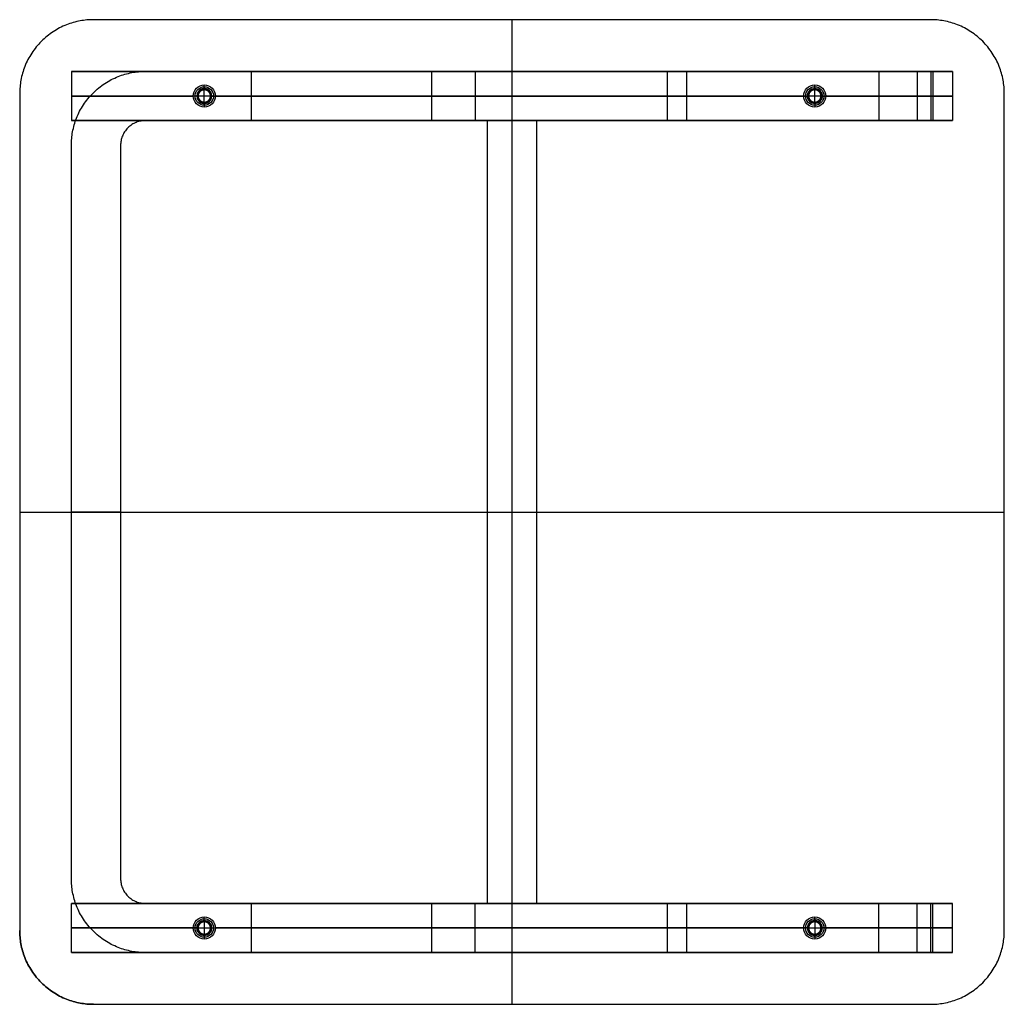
# Model space of a CAD drawing. Header units: millimetres. Extents: x 155 to 573, y -133 to -62.
# Tile 1 of 3: x 155 to 195, y -102 to -62. Entities that reach past the tile are written whole.
import ezdxf

# ---------------------------------------------------------------- set-up
doc = ezdxf.new("R2010")
doc.units = ezdxf.units.MM
doc.header["$MEASUREMENT"] = 0
doc.layers.add('Výchozí', color=7, linetype='Continuous', true_color=0x000000)

msp = doc.modelspace()

# ---------------------------------------------------------------- linework, layer by layer
at = {"layer": 'Výchozí'}
for p, q in [((174.615, -102.1, 10.36), (174.615, -62.1, 10.36)), ((174.615, -102.1, 11.16), (174.615, -62.1, 11.16)), ((164.026, -66.2, -47.84), (164.026, -64.2, -47.84)), ((164.026, -66.2, -48.64), (164.026, -64.2, -48.64)), ((174.615, -64.2, -48.64), (174.615, -64.2, -47.84)), ((174.615, -64.2, 9.56), (174.615, -64.2, 10.36)), ((191.715, -64.2, -19.14), (192.515, -64.2, -19.14)), ((162.115, -64.9, 9.76), (162.115, -64.75, 9.56)), ((186.915, -64.9, 9.76), (186.915, -64.75, 9.56)), ((161.815, -65.2, 9.76), (161.665, -65.2, 9.56)), ((162.365, -65.2, -48.04), (161.865, -65.2, -48.04)), ((162.115, -65.45, -48.04), (162.115, -64.95, -48.04)), ((162.415, -65.2, 9.76), (162.565, -65.2, 9.56)), ((186.615, -65.2, 9.76), (186.465, -65.2, 9.56)), ((187.165, -65.2, -48.04), (186.665, -65.2, -48.04)), ((186.915, -65.45, -48.04), (186.915, -64.95, -48.04)), ((187.215, -65.2, 9.76), (187.365, -65.2, 9.56)), ((162.115, -65.5, 9.76), (162.115, -65.65, 9.56)), ((186.915, -65.5, 9.76), (186.915, -65.65, 9.56)), ((174.615, -98, 10.36), (174.615, -66.2, 10.36)), ((174.615, -98, 9.56), (174.615, -66.2, 9.56)), ((174.615, -66.2, -48.64), (174.615, -66.2, -47.84)), ((191.715, -66.2, -19.14), (192.515, -66.2, -19.14)), ((154.615, -82.1, 10.36), (194.615, -82.1, 10.36)), ((154.615, -82.1, 11.16), (194.615, -82.1, 11.16)), ((158.715, -82.1, -47.84), (156.715, -82.1, -47.84)), ((158.715, -82.1, -48.64), (156.715, -82.1, -48.64)), ((173.615, -82.1, 10.36), (175.615, -82.1, 10.36)), ((173.615, -82.1, 9.56), (175.615, -82.1, 9.56)), ((164.026, -100, -47.84), (164.026, -98, -47.84)), ((164.026, -100, -48.64), (164.026, -98, -48.64)), ((174.615, -98, -48.64), (174.615, -98, -47.84)), ((192.515, -98, -19.14), (191.715, -98, -19.14)), ((162.115, -98.7, 9.76), (162.115, -98.55, 9.56)), ((162.115, -98.75, -48.04), (162.115, -99.25, -48.04)), ((186.915, -98.7, 9.76), (186.915, -98.55, 9.56)), ((186.915, -98.75, -48.04), (186.915, -99.25, -48.04)), ((161.815, -99, 9.76), (161.665, -99, 9.56)), ((161.865, -99, -48.04), (162.365, -99, -48.04)), ((162.415, -99, 9.76), (162.565, -99, 9.56)), ((186.615, -99, 9.76), (186.465, -99, 9.56)), ((186.665, -99, -48.04), (187.165, -99, -48.04)), ((187.215, -99, 9.76), (187.365, -99, 9.56)), ((162.115, -99.3, 9.76), (162.115, -99.45, 9.56)), ((186.915, -99.3, 9.76), (186.915, -99.45, 9.56)), ((174.615, -100, -48.64), (174.615, -100, -47.84)), ((174.615, -100, 9.56), (174.615, -100, 10.36)), ((192.515, -100, -19.14), (191.715, -100, -19.14))]:
    msp.add_line(p, q, dxfattribs=at)
for centre, radius in [((162.115, -65.2, 9.56), 0.45), ((186.915, -65.2, 9.56), 0.45), ((162.115, -65.2, 9.66), 0.375), ((186.915, -65.2, 9.66), 0.375), ((162.115, -99, 9.56), 0.45), ((162.115, -99, 9.66), 0.375), ((186.915, -99, 9.56), 0.45), ((186.915, -99, 9.66), 0.375)]:
    msp.add_circle(centre, radius, dxfattribs=at)
for centre, start, end in [((162.115, -65.2, 9.76), 0, 180), ((162.115, -65.2, 9.76), 180, 0), ((186.915, -65.2, 9.76), 0, 180), ((186.915, -65.2, 9.76), 180, 0), ((162.115, -99, 9.76), 0, 180), ((186.915, -99, 9.76), 0, 180), ((162.115, -99, 9.76), 180, 0), ((186.915, -99, 9.76), 180, 0)]:
    msp.add_arc(centre, 0.3, start, end, dxfattribs=at)
for points, weights in [([(157.615, -62.1, 10.36), (154.615, -62.1, 10.36), (154.615, -65.1, 10.36)], [1, 0.707106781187, 1]), ([(157.615, -62.1, 11.16), (154.615, -62.1, 11.16), (154.615, -65.1, 11.16)], [1, 0.707106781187, 1]), ([(157.615, -62.1, 10.76), (154.615, -62.1, 10.76), (154.615, -65.1, 10.76)], [1, 0.707106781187, 1]), ([(194.615, -65.1, 10.36), (194.615, -62.1, 10.36), (191.615, -62.1, 10.36)], [1, 0.707106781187, 1]), ([(194.615, -65.1, 11.16), (194.615, -62.1, 11.16), (191.615, -62.1, 11.16)], [1, 0.707106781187, 1]), ([(194.615, -65.1, 10.76), (194.615, -62.1, 10.76), (191.615, -62.1, 10.76)], [1, 0.707106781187, 1]), ([(156.715, -67.2, -47.84), (156.715, -64.2, -47.84), (159.715, -64.2, -47.84)], [1, 0.707106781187, 1]), ([(156.715, -67.2, -48.64), (156.715, -64.2, -48.64), (159.715, -64.2, -48.64)], [1, 0.707106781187, 1]), ([(156.715, -67.2, -48.24), (156.715, -64.2, -48.24), (159.715, -64.2, -48.24)], [1, 0.707106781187, 1]), ([(189.515, -64.2, -48.64), (192.515, -64.2, -48.64), (192.515, -64.2, -45.64)], [1, 0.707106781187, 1]), ([(192.515, -64.2, 7.36), (192.515, -64.2, 10.36), (189.515, -64.2, 10.36)], [1, 0.707106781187, 1]), ([(189.515, -64.2, 9.56), (191.715, -64.2, 9.56), (191.715, -64.2, 7.36)], [1, 0.707106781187, 1]), ([(191.715, -64.2, -45.64), (191.715, -64.2, -47.84), (189.515, -64.2, -47.84)], [1, 0.707106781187, 1]), ([(189.515, -65.2, -48.64), (192.515, -65.2, -48.64), (192.515, -65.2, -45.64)], [1, 0.707106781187, 1]), ([(192.515, -65.2, 7.36), (192.515, -65.2, 10.36), (189.515, -65.2, 10.36)], [1, 0.707106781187, 1]), ([(189.515, -65.2, 9.56), (191.715, -65.2, 9.56), (191.715, -65.2, 7.36)], [1, 0.707106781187, 1]), ([(191.715, -65.2, -45.64), (191.715, -65.2, -47.84), (189.515, -65.2, -47.84)], [1, 0.707106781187, 1]), ([(159.715, -66.2, -47.84), (158.715, -66.2, -47.84), (158.715, -67.2, -47.84)], [1, 0.707106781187, 1]), ([(159.715, -66.2, -48.64), (158.715, -66.2, -48.64), (158.715, -67.2, -48.64)], [1, 0.707106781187, 1]), ([(159.715, -66.2, -48.24), (158.715, -66.2, -48.24), (158.715, -67.2, -48.24)], [1, 0.707106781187, 1]), ([(189.515, -66.2, -48.64), (192.515, -66.2, -48.64), (192.515, -66.2, -45.64)], [1, 0.707106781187, 1]), ([(192.515, -66.2, 7.36), (192.515, -66.2, 10.36), (189.515, -66.2, 10.36)], [1, 0.707106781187, 1]), ([(189.515, -66.2, 9.56), (191.715, -66.2, 9.56), (191.715, -66.2, 7.36)], [1, 0.707106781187, 1]), ([(191.715, -66.2, -45.64), (191.715, -66.2, -47.84), (189.515, -66.2, -47.84)], [1, 0.707106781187, 1]), ([(159.715, -100, -47.84), (156.715, -100, -47.84), (156.715, -97, -47.84)], [1, 0.707106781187, 1]), ([(159.715, -100, -48.64), (156.715, -100, -48.64), (156.715, -97, -48.64)], [1, 0.707106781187, 1]), ([(159.715, -100, -48.24), (156.715, -100, -48.24), (156.715, -97, -48.24)], [1, 0.707106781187, 1]), ([(158.715, -97, -47.84), (158.715, -98, -47.84), (159.715, -98, -47.84)], [1, 0.707106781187, 1]), ([(158.715, -97, -48.64), (158.715, -98, -48.64), (159.715, -98, -48.64)], [1, 0.707106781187, 1]), ([(158.715, -97, -48.24), (158.715, -98, -48.24), (159.715, -98, -48.24)], [1, 0.707106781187, 1]), ([(189.515, -98, -47.84), (191.715, -98, -47.84), (191.715, -98, -45.64)], [1, 0.707106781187, 1]), ([(191.715, -98, 7.36), (191.715, -98, 9.56), (189.515, -98, 9.56)], [1, 0.707106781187, 1]), ([(189.515, -98, 10.36), (192.515, -98, 10.36), (192.515, -98, 7.36)], [1, 0.707106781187, 1]), ([(192.515, -98, -45.64), (192.515, -98, -48.64), (189.515, -98, -48.64)], [1, 0.707106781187, 1]), ([(154.615, -99.1, 10.36), (154.615, -102.1, 10.36), (157.615, -102.1, 10.36)], [1, 0.707106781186, 1]), ([(154.615, -99.1, 11.16), (154.615, -102.1, 11.16), (157.615, -102.1, 11.16)], [1, 0.707106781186, 1]), ([(157.615, -102.1, 10.76), (154.615, -102.1, 10.76), (154.615, -99.1, 10.76)], [1, 0.707106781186, 1]), ([(189.515, -99, -47.84), (191.715, -99, -47.84), (191.715, -99, -45.64)], [1, 0.707106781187, 1]), ([(191.715, -99, 7.36), (191.715, -99, 9.56), (189.515, -99, 9.56)], [1, 0.707106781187, 1]), ([(189.515, -99, 10.36), (192.515, -99, 10.36), (192.515, -99, 7.36)], [1, 0.707106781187, 1]), ([(192.515, -99, -45.64), (192.515, -99, -48.64), (189.515, -99, -48.64)], [1, 0.707106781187, 1]), ([(191.615, -102.1, 10.36), (194.615, -102.1, 10.36), (194.615, -99.1, 10.36)], [1, 0.707106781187, 1]), ([(191.615, -102.1, 11.16), (194.615, -102.1, 11.16), (194.615, -99.1, 11.16)], [1, 0.707106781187, 1]), ([(191.615, -102.1, 10.76), (194.615, -102.1, 10.76), (194.615, -99.1, 10.76)], [1, 0.707106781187, 1]), ([(189.515, -100, -47.84), (191.715, -100, -47.84), (191.715, -100, -45.64)], [1, 0.707106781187, 1]), ([(191.715, -100, 7.36), (191.715, -100, 9.56), (189.515, -100, 9.56)], [1, 0.707106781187, 1]), ([(189.515, -100, 10.36), (192.515, -100, 10.36), (192.515, -100, 7.36)], [1, 0.707106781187, 1]), ([(192.515, -100, -45.64), (192.515, -100, -48.64), (189.515, -100, -48.64)], [1, 0.707106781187, 1])]:
    msp.add_rational_spline(points, weights, degree=2, dxfattribs=at)
for points in [[(191.615, -62.1, 10.36), (174.615, -62.1, 10.36), (157.615, -62.1, 10.36)], [(191.615, -62.1, 11.16), (174.615, -62.1, 11.16), (157.615, -62.1, 11.16)], [(157.615, -62.1, 11.16), (157.615, -62.1, 10.76), (157.615, -62.1, 10.36)], [(191.615, -62.1, 10.76), (174.615, -62.1, 10.76), (157.615, -62.1, 10.76)], [(174.615, -62.1, 10.36), (174.615, -62.1, 10.76), (174.615, -62.1, 11.16)], [(191.615, -62.1, 11.16), (191.615, -62.1, 10.76), (191.615, -62.1, 10.36)], [(155.493, -62.979, 11.16), (155.493, -62.979, 10.76), (155.493, -62.979, 10.36)], [(193.736, -62.979, 11.16), (193.736, -62.979, 10.76), (193.736, -62.979, 10.36)], [(189.515, -64.2, 10.36), (173.115, -64.2, 10.36), (156.715, -64.2, 10.36)], [(156.715, -64.2, 10.36), (156.715, -65.2, 10.36), (156.715, -66.2, 10.36)], [(156.715, -64.2, 10.36), (156.715, -64.2, 9.96), (156.715, -64.2, 9.56)], [(156.715, -64.2, 9.56), (156.715, -65.2, 9.56), (156.715, -66.2, 9.56)], [(156.715, -64.2, 9.56), (173.115, -64.2, 9.56), (189.515, -64.2, 9.56)], [(156.715, -64.2, 9.96), (156.715, -65.2, 9.96), (156.715, -66.2, 9.96)], [(159.715, -64.2, -47.84), (159.715, -64.2, -48.24), (159.715, -64.2, -48.64)], [(159.715, -64.2, -47.84), (165.526, -64.2, -47.84), (171.338, -64.2, -47.84)], [(159.715, -64.2, -48.64), (165.526, -64.2, -48.64), (171.338, -64.2, -48.64)], [(159.715, -64.2, -48.24), (165.526, -64.2, -48.24), (171.338, -64.2, -48.24)], [(165.526, -64.2, -47.84), (165.526, -64.2, -48.24), (165.526, -64.2, -48.64)], [(171.338, -64.2, -47.84), (171.338, -64.2, -48.24), (171.338, -64.2, -48.64)], [(171.338, -64.2, -47.84), (171.338, -65.2, -47.84), (171.338, -66.2, -47.84)], [(171.338, -64.2, -48.64), (171.338, -65.2, -48.64), (171.338, -66.2, -48.64)], [(189.515, -64.2, -47.84), (180.426, -64.2, -47.84), (171.338, -64.2, -47.84)], [(171.338, -64.2, -48.64), (180.426, -64.2, -48.64), (189.515, -64.2, -48.64)], [(173.115, -64.2, -48.64), (173.115, -65.2, -48.64), (173.115, -66.2, -48.64)], [(173.115, -64.2, 10.36), (173.115, -65.2, 10.36), (173.115, -66.2, 10.36)], [(173.115, -64.2, 9.56), (173.115, -65.2, 9.56), (173.115, -66.2, 9.56)], [(173.115, -64.2, -47.84), (173.115, -65.2, -47.84), (173.115, -66.2, -47.84)], [(180.915, -64.2, -47.84), (180.915, -65.2, -47.84), (180.915, -66.2, -47.84)], [(180.915, -64.2, 9.56), (180.915, -65.2, 9.56), (180.915, -66.2, 9.56)], [(180.915, -64.2, -47.84), (180.915, -64.2, -19.14), (180.915, -64.2, 9.56)], [(181.715, -64.2, -47.84), (181.315, -64.2, -47.84), (180.915, -64.2, -47.84)], [(181.715, -64.2, 9.56), (181.315, -64.2, 9.56), (180.915, -64.2, 9.56)], [(181.715, -66.2, -47.84), (181.715, -65.2, -47.84), (181.715, -64.2, -47.84)], [(181.715, -64.2, -47.84), (181.715, -64.2, -19.14), (181.715, -64.2, 9.56)], [(181.715, -66.2, 9.56), (181.715, -65.2, 9.56), (181.715, -64.2, 9.56)], [(189.515, -64.2, -48.64), (189.515, -65.2, -48.64), (189.515, -66.2, -48.64)], [(189.515, -64.2, 10.36), (189.515, -65.2, 10.36), (189.515, -66.2, 10.36)], [(189.515, -64.2, 9.56), (189.515, -65.2, 9.56), (189.515, -66.2, 9.56)], [(189.515, -64.2, -47.84), (189.515, -65.2, -47.84), (189.515, -66.2, -47.84)], [(191.07, -64.2, 8.916), (191.07, -65.2, 8.916), (191.07, -66.2, 8.916)], [(191.07, -64.2, -47.195), (191.07, -65.2, -47.195), (191.07, -66.2, -47.195)], [(191.636, -64.2, -47.761), (191.636, -65.2, -47.761), (191.636, -66.2, -47.761)], [(191.636, -64.2, 9.482), (191.636, -65.2, 9.482), (191.636, -66.2, 9.482)], [(191.715, -64.2, 7.36), (191.715, -65.2, 7.36), (191.715, -66.2, 7.36)], [(191.715, -64.2, 7.36), (191.715, -64.2, -19.14), (191.715, -64.2, -45.64)], [(191.715, -64.2, -45.64), (191.715, -65.2, -45.64), (191.715, -66.2, -45.64)], [(191.715, -64.2, -19.14), (191.715, -65.2, -19.14), (191.715, -66.2, -19.14)], [(192.515, -64.2, -45.64), (192.515, -65.2, -45.64), (192.515, -66.2, -45.64)], [(192.515, -64.2, -45.64), (192.515, -64.2, -19.14), (192.515, -64.2, 7.36)], [(192.515, -64.2, 7.36), (192.515, -65.2, 7.36), (192.515, -66.2, 7.36)], [(192.515, -64.2, -19.14), (192.515, -65.2, -19.14), (192.515, -66.2, -19.14)], [(154.615, -65.1, 10.36), (154.615, -82.1, 10.36), (154.615, -99.1, 10.36)], [(154.615, -65.1, 11.16), (154.615, -82.1, 11.16), (154.615, -99.1, 11.16)], [(154.615, -65.1, 11.16), (154.615, -65.1, 10.76), (154.615, -65.1, 10.36)], [(154.615, -65.1, 10.76), (154.615, -82.1, 10.76), (154.615, -99.1, 10.76)], [(161.815, -65.2, 10.36), (159.265, -65.2, 10.36), (156.715, -65.2, 10.36)], [(156.715, -65.2, 10.36), (156.715, -65.2, 9.96), (156.715, -65.2, 9.56)], [(156.715, -65.2, 9.56), (159.19, -65.2, 9.56), (161.665, -65.2, 9.56)], [(157.593, -65.079, -47.84), (157.593, -65.079, -48.24), (157.593, -65.079, -48.64)], [(161.815, -65.2, 9.76), (161.815, -65.2, 10.06), (161.815, -65.2, 10.36)], [(161.865, -65.2, -48.04), (161.865, -65.2, -48.34), (161.865, -65.2, -48.64)], [(162.115, -64.9, 9.76), (162.115, -64.9, 10.06), (162.115, -64.9, 10.36)], [(162.115, -64.95, -48.04), (162.115, -64.95, -48.34), (162.115, -64.95, -48.64)], [(162.365, -65.2, -48.04), (162.365, -65.2, -48.34), (162.365, -65.2, -48.64)], [(186.615, -65.2, 10.36), (174.515, -65.2, 10.36), (162.415, -65.2, 10.36)], [(162.415, -65.2, 9.76), (162.415, -65.2, 10.06), (162.415, -65.2, 10.36)], [(162.565, -65.2, 9.56), (174.515, -65.2, 9.56), (186.465, -65.2, 9.56)], [(171.338, -65.2, -48.64), (179.001, -65.2, -48.64), (186.665, -65.2, -48.64)], [(189.515, -65.2, -47.84), (180.426, -65.2, -47.84), (171.338, -65.2, -47.84)], [(186.615, -65.2, 9.76), (186.615, -65.2, 10.06), (186.615, -65.2, 10.36)], [(186.665, -65.2, -48.04), (186.665, -65.2, -48.34), (186.665, -65.2, -48.64)], [(186.915, -64.9, 9.76), (186.915, -64.9, 10.06), (186.915, -64.9, 10.36)], [(186.915, -64.95, -48.04), (186.915, -64.95, -48.34), (186.915, -64.95, -48.64)], [(187.165, -65.2, -48.64), (188.34, -65.2, -48.64), (189.515, -65.2, -48.64)], [(187.165, -65.2, -48.04), (187.165, -65.2, -48.34), (187.165, -65.2, -48.64)], [(187.215, -65.2, 9.76), (187.215, -65.2, 10.06), (187.215, -65.2, 10.36)], [(189.515, -65.2, 10.36), (188.365, -65.2, 10.36), (187.215, -65.2, 10.36)], [(187.365, -65.2, 9.56), (188.44, -65.2, 9.56), (189.515, -65.2, 9.56)], [(191.715, -65.2, 7.36), (191.715, -65.2, -19.14), (191.715, -65.2, -45.64)], [(192.515, -65.2, -45.64), (192.515, -65.2, -19.14), (192.515, -65.2, 7.36)], [(194.615, -99.1, 10.36), (194.615, -82.1, 10.36), (194.615, -65.1, 10.36)], [(194.615, -99.1, 11.16), (194.615, -82.1, 11.16), (194.615, -65.1, 11.16)], [(194.615, -65.1, 11.16), (194.615, -65.1, 10.76), (194.615, -65.1, 10.36)], [(194.615, -99.1, 10.76), (194.615, -82.1, 10.76), (194.615, -65.1, 10.76)], [(162.115, -65.45, -48.04), (162.115, -65.45, -48.34), (162.115, -65.45, -48.64)], [(162.115, -65.5, 9.76), (162.115, -65.5, 10.06), (162.115, -65.5, 10.36)], [(186.915, -65.45, -48.04), (186.915, -65.45, -48.34), (186.915, -65.45, -48.64)], [(186.915, -65.5, 9.76), (186.915, -65.5, 10.06), (186.915, -65.5, 10.36)], [(156.715, -66.2, 10.36), (156.715, -66.2, 9.96), (156.715, -66.2, 9.56)], [(156.715, -66.2, 9.56), (165.165, -66.2, 9.56), (173.615, -66.2, 9.56)], [(173.615, -66.2, 10.36), (165.165, -66.2, 10.36), (156.715, -66.2, 10.36)], [(171.338, -66.2, -47.84), (165.526, -66.2, -47.84), (159.715, -66.2, -47.84)], [(159.715, -66.2, -47.84), (159.715, -66.2, -48.24), (159.715, -66.2, -48.64)], [(171.338, -66.2, -48.64), (165.526, -66.2, -48.64), (159.715, -66.2, -48.64)], [(171.338, -66.2, -48.24), (165.526, -66.2, -48.24), (159.715, -66.2, -48.24)], [(165.526, -66.2, -47.84), (165.526, -66.2, -48.24), (165.526, -66.2, -48.64)], [(171.338, -66.2, -47.84), (171.338, -66.2, -48.24), (171.338, -66.2, -48.64)], [(189.515, -66.2, -47.84), (180.426, -66.2, -47.84), (171.338, -66.2, -47.84)], [(171.338, -66.2, -48.64), (180.426, -66.2, -48.64), (189.515, -66.2, -48.64)], [(173.615, -98, 10.36), (173.615, -82.1, 10.36), (173.615, -66.2, 10.36)], [(173.615, -98, 9.56), (173.615, -82.1, 9.56), (173.615, -66.2, 9.56)], [(173.615, -66.2, 10.36), (174.615, -66.2, 10.36), (175.615, -66.2, 10.36)], [(173.615, -66.2, 9.56), (174.615, -66.2, 9.56), (175.615, -66.2, 9.56)], [(173.615, -66.2, 10.36), (173.615, -66.2, 9.96), (173.615, -66.2, 9.56)], [(173.615, -98, 9.96), (173.615, -82.1, 9.96), (173.615, -66.2, 9.96)], [(189.515, -66.2, 10.36), (182.565, -66.2, 10.36), (175.615, -66.2, 10.36)], [(175.615, -66.2, 10.36), (175.615, -82.1, 10.36), (175.615, -98, 10.36)], [(175.615, -66.2, 9.56), (175.615, -82.1, 9.56), (175.615, -98, 9.56)], [(175.615, -66.2, 10.36), (175.615, -66.2, 9.96), (175.615, -66.2, 9.56)], [(175.615, -66.2, 9.56), (182.565, -66.2, 9.56), (189.515, -66.2, 9.56)], [(175.615, -66.2, 9.96), (175.615, -82.1, 9.96), (175.615, -98, 9.96)], [(180.915, -66.2, -47.84), (180.915, -66.2, -19.14), (180.915, -66.2, 9.56)], [(180.915, -66.2, -47.84), (181.315, -66.2, -47.84), (181.715, -66.2, -47.84)], [(180.915, -66.2, 9.56), (181.315, -66.2, 9.56), (181.715, -66.2, 9.56)], [(181.715, -66.2, -47.84), (181.715, -66.2, -19.14), (181.715, -66.2, 9.56)], [(191.715, -66.2, 7.36), (191.715, -66.2, -19.14), (191.715, -66.2, -45.64)], [(192.515, -66.2, -45.64), (192.515, -66.2, -19.14), (192.515, -66.2, 7.36)], [(159.007, -66.493, -47.84), (159.007, -66.493, -48.24), (159.007, -66.493, -48.64)], [(156.715, -97, -47.84), (156.715, -82.1, -47.84), (156.715, -67.2, -47.84)], [(156.715, -67.2, -47.84), (156.715, -67.2, -48.24), (156.715, -67.2, -48.64)], [(156.715, -97, -48.64), (156.715, -82.1, -48.64), (156.715, -67.2, -48.64)], [(156.715, -97, -48.24), (156.715, -82.1, -48.24), (156.715, -67.2, -48.24)], [(158.715, -67.2, -47.84), (158.715, -67.2, -48.24), (158.715, -67.2, -48.64)], [(158.715, -67.2, -47.84), (158.715, -82.1, -47.84), (158.715, -97, -47.84)], [(158.715, -67.2, -48.64), (158.715, -82.1, -48.64), (158.715, -97, -48.64)], [(158.715, -67.2, -48.24), (158.715, -82.1, -48.24), (158.715, -97, -48.24)], [(154.615, -82.1, 10.36), (154.615, -82.1, 10.76), (154.615, -82.1, 11.16)], [(156.715, -82.1, -47.84), (156.715, -82.1, -48.24), (156.715, -82.1, -48.64)], [(158.715, -82.1, -47.84), (158.715, -82.1, -48.24), (158.715, -82.1, -48.64)], [(173.615, -82.1, 10.36), (173.615, -82.1, 9.96), (173.615, -82.1, 9.56)], [(175.615, -82.1, 10.36), (175.615, -82.1, 9.96), (175.615, -82.1, 9.56)], [(194.615, -82.1, 10.36), (194.615, -82.1, 10.76), (194.615, -82.1, 11.16)], [(156.715, -97, -47.84), (156.715, -97, -48.24), (156.715, -97, -48.64)], [(158.715, -97, -47.84), (158.715, -97, -48.24), (158.715, -97, -48.64)], [(156.715, -100, 9.56), (156.715, -99, 9.56), (156.715, -98, 9.56)], [(156.715, -100, 10.36), (156.715, -99, 10.36), (156.715, -98, 10.36)], [(156.715, -98, 9.56), (156.715, -98, 9.96), (156.715, -98, 10.36)], [(156.715, -98, 10.36), (165.165, -98, 10.36), (173.615, -98, 10.36)], [(173.615, -98, 9.56), (165.165, -98, 9.56), (156.715, -98, 9.56)], [(156.715, -100, 9.96), (156.715, -99, 9.96), (156.715, -98, 9.96)], [(159.007, -97.707, -47.84), (159.007, -97.707, -48.24), (159.007, -97.707, -48.64)], [(159.715, -98, -47.84), (159.715, -98, -48.24), (159.715, -98, -48.64)], [(159.715, -98, -47.84), (165.526, -98, -47.84), (171.338, -98, -47.84)], [(159.715, -98, -48.64), (165.526, -98, -48.64), (171.338, -98, -48.64)], [(159.715, -98, -48.24), (165.526, -98, -48.24), (171.338, -98, -48.24)], [(165.526, -98, -47.84), (165.526, -98, -48.24), (165.526, -98, -48.64)], [(171.338, -98, -47.84), (171.338, -98, -48.24), (171.338, -98, -48.64)], [(171.338, -98, -47.84), (171.338, -99, -47.84), (171.338, -100, -47.84)], [(171.338, -98, -48.64), (171.338, -99, -48.64), (171.338, -100, -48.64)], [(189.515, -98, -48.64), (180.426, -98, -48.64), (171.338, -98, -48.64)], [(171.338, -98, -47.84), (180.426, -98, -47.84), (189.515, -98, -47.84)], [(173.115, -100, -47.84), (173.115, -99, -47.84), (173.115, -98, -47.84)], [(173.115, -100, 9.56), (173.115, -99, 9.56), (173.115, -98, 9.56)], [(173.115, -100, 10.36), (173.115, -99, 10.36), (173.115, -98, 10.36)], [(173.115, -100, -48.64), (173.115, -99, -48.64), (173.115, -98, -48.64)], [(175.615, -98, 10.36), (174.615, -98, 10.36), (173.615, -98, 10.36)], [(175.615, -98, 9.56), (174.615, -98, 9.56), (173.615, -98, 9.56)], [(173.615, -98, 10.36), (173.615, -98, 9.96), (173.615, -98, 9.56)], [(189.515, -98, 9.56), (182.565, -98, 9.56), (175.615, -98, 9.56)], [(175.615, -98, 10.36), (175.615, -98, 9.96), (175.615, -98, 9.56)], [(175.615, -98, 10.36), (182.565, -98, 10.36), (189.515, -98, 10.36)], [(181.715, -98, -47.84), (181.315, -98, -47.84), (180.915, -98, -47.84)], [(180.915, -98, -47.84), (180.915, -98, -19.14), (180.915, -98, 9.56)], [(181.715, -98, 9.56), (181.315, -98, 9.56), (180.915, -98, 9.56)], [(180.915, -98, -47.84), (180.915, -99, -47.84), (180.915, -100, -47.84)], [(180.915, -98, 9.56), (180.915, -99, 9.56), (180.915, -100, 9.56)], [(181.715, -100, -47.84), (181.715, -99, -47.84), (181.715, -98, -47.84)], [(181.715, -98, -47.84), (181.715, -98, -19.14), (181.715, -98, 9.56)], [(181.715, -100, 9.56), (181.715, -99, 9.56), (181.715, -98, 9.56)], [(189.515, -100, -47.84), (189.515, -99, -47.84), (189.515, -98, -47.84)], [(189.515, -100, 9.56), (189.515, -99, 9.56), (189.515, -98, 9.56)], [(189.515, -100, 10.36), (189.515, -99, 10.36), (189.515, -98, 10.36)], [(189.515, -100, -48.64), (189.515, -99, -48.64), (189.515, -98, -48.64)], [(191.07, -100, -47.195), (191.07, -99, -47.195), (191.07, -98, -47.195)], [(191.07, -100, 8.916), (191.07, -99, 8.916), (191.07, -98, 8.916)], [(191.636, -100, 9.482), (191.636, -99, 9.482), (191.636, -98, 9.482)], [(191.636, -100, -47.761), (191.636, -99, -47.761), (191.636, -98, -47.761)], [(191.715, -100, -45.64), (191.715, -99, -45.64), (191.715, -98, -45.64)], [(191.715, -100, 7.36), (191.715, -99, 7.36), (191.715, -98, 7.36)], [(191.715, -98, -45.64), (191.715, -98, -19.14), (191.715, -98, 7.36)], [(191.715, -100, -19.14), (191.715, -99, -19.14), (191.715, -98, -19.14)], [(192.515, -100, 7.36), (192.515, -99, 7.36), (192.515, -98, 7.36)], [(192.515, -100, -45.64), (192.515, -99, -45.64), (192.515, -98, -45.64)], [(192.515, -98, 7.36), (192.515, -98, -19.14), (192.515, -98, -45.64)], [(192.515, -100, -19.14), (192.515, -99, -19.14), (192.515, -98, -19.14)], [(162.115, -98.7, 9.76), (162.115, -98.7, 10.06), (162.115, -98.7, 10.36)], [(162.115, -98.75, -48.04), (162.115, -98.75, -48.34), (162.115, -98.75, -48.64)], [(186.915, -98.7, 9.76), (186.915, -98.7, 10.06), (186.915, -98.7, 10.36)], [(186.915, -98.75, -48.04), (186.915, -98.75, -48.34), (186.915, -98.75, -48.64)], [(154.615, -99.1, 10.36), (154.615, -99.1, 10.76), (154.615, -99.1, 11.16)], [(161.665, -99, 9.56), (159.19, -99, 9.56), (156.715, -99, 9.56)], [(156.715, -99, 9.56), (156.715, -99, 9.96), (156.715, -99, 10.36)], [(156.715, -99, 10.36), (159.265, -99, 10.36), (161.815, -99, 10.36)], [(157.593, -99.121, -47.84), (157.593, -99.121, -48.24), (157.593, -99.121, -48.64)], [(161.815, -99, 9.76), (161.815, -99, 10.06), (161.815, -99, 10.36)], [(161.865, -99, -48.04), (161.865, -99, -48.34), (161.865, -99, -48.64)], [(162.365, -99, -48.04), (162.365, -99, -48.34), (162.365, -99, -48.64)], [(162.415, -99, 10.36), (174.515, -99, 10.36), (186.615, -99, 10.36)], [(162.415, -99, 9.76), (162.415, -99, 10.06), (162.415, -99, 10.36)], [(186.465, -99, 9.56), (174.515, -99, 9.56), (162.565, -99, 9.56)], [(171.338, -99, -47.84), (180.426, -99, -47.84), (189.515, -99, -47.84)], [(186.665, -99, -48.64), (179.001, -99, -48.64), (171.338, -99, -48.64)], [(186.615, -99, 9.76), (186.615, -99, 10.06), (186.615, -99, 10.36)], [(186.665, -99, -48.04), (186.665, -99, -48.34), (186.665, -99, -48.64)], [(189.515, -99, -48.64), (188.34, -99, -48.64), (187.165, -99, -48.64)], [(187.165, -99, -48.04), (187.165, -99, -48.34), (187.165, -99, -48.64)], [(187.215, -99, 9.76), (187.215, -99, 10.06), (187.215, -99, 10.36)], [(187.215, -99, 10.36), (188.365, -99, 10.36), (189.515, -99, 10.36)], [(189.515, -99, 9.56), (188.44, -99, 9.56), (187.365, -99, 9.56)], [(191.715, -99, -45.64), (191.715, -99, -19.14), (191.715, -99, 7.36)], [(192.515, -99, 7.36), (192.515, -99, -19.14), (192.515, -99, -45.64)], [(194.615, -99.1, 11.16), (194.615, -99.1, 10.76), (194.615, -99.1, 10.36)], [(162.115, -99.25, -48.04), (162.115, -99.25, -48.34), (162.115, -99.25, -48.64)], [(162.115, -99.3, 9.76), (162.115, -99.3, 10.06), (162.115, -99.3, 10.36)], [(186.915, -99.25, -48.04), (186.915, -99.25, -48.34), (186.915, -99.25, -48.64)], [(186.915, -99.3, 9.76), (186.915, -99.3, 10.06), (186.915, -99.3, 10.36)], [(189.515, -100, 9.56), (173.115, -100, 9.56), (156.715, -100, 9.56)], [(156.715, -100, 9.56), (156.715, -100, 9.96), (156.715, -100, 10.36)], [(156.715, -100, 10.36), (173.115, -100, 10.36), (189.515, -100, 10.36)], [(171.338, -100, -47.84), (165.526, -100, -47.84), (159.715, -100, -47.84)], [(159.715, -100, -47.84), (159.715, -100, -48.24), (159.715, -100, -48.64)], [(171.338, -100, -48.64), (165.526, -100, -48.64), (159.715, -100, -48.64)], [(171.338, -100, -48.24), (165.526, -100, -48.24), (159.715, -100, -48.24)], [(165.526, -100, -47.84), (165.526, -100, -48.24), (165.526, -100, -48.64)], [(171.338, -100, -47.84), (171.338, -100, -48.24), (171.338, -100, -48.64)], [(189.515, -100, -48.64), (180.426, -100, -48.64), (171.338, -100, -48.64)], [(171.338, -100, -47.84), (180.426, -100, -47.84), (189.515, -100, -47.84)], [(180.915, -100, -47.84), (181.315, -100, -47.84), (181.715, -100, -47.84)], [(180.915, -100, 9.56), (181.315, -100, 9.56), (181.715, -100, 9.56)], [(180.915, -100, -47.84), (180.915, -100, -19.14), (180.915, -100, 9.56)], [(181.715, -100, -47.84), (181.715, -100, -19.14), (181.715, -100, 9.56)], [(191.715, -100, -45.64), (191.715, -100, -19.14), (191.715, -100, 7.36)], [(192.515, -100, 7.36), (192.515, -100, -19.14), (192.515, -100, -45.64)], [(155.493, -101.221, 10.36), (155.493, -101.221, 10.76), (155.493, -101.221, 11.16)], [(193.736, -101.221, 11.16), (193.736, -101.221, 10.76), (193.736, -101.221, 10.36)], [(157.615, -102.1, 10.36), (174.615, -102.1, 10.36), (191.615, -102.1, 10.36)], [(157.615, -102.1, 11.16), (174.615, -102.1, 11.16), (191.615, -102.1, 11.16)], [(157.615, -102.1, 10.36), (157.615, -102.1, 10.76), (157.615, -102.1, 11.16)], [(157.615, -102.1, 10.76), (174.615, -102.1, 10.76), (191.615, -102.1, 10.76)], [(174.615, -102.1, 10.36), (174.615, -102.1, 10.76), (174.615, -102.1, 11.16)], [(191.615, -102.1, 11.16), (191.615, -102.1, 10.76), (191.615, -102.1, 10.36)]]:
    msp.add_open_spline(points, degree=2, dxfattribs=at)
for points, knots in [([(161.815, -65.2, 10.36), (161.815, -64.9, 10.36), (162.115, -64.9, 10.36), (162.415, -64.9, 10.36), (162.415, -65.2, 10.36), (162.415, -65.5, 10.36), (162.115, -65.5, 10.36), (161.815, -65.5, 10.36), (161.815, -65.2, 10.36)], [0, 0, 0, 4.712389, 4.712389, 9.424778, 9.424778, 14.137167, 14.137167, 18.849556, 18.849556, 18.849556]), ([(161.815, -65.2, 10.06), (161.815, -64.9, 10.06), (162.115, -64.9, 10.06), (162.415, -64.9, 10.06), (162.415, -65.2, 10.06), (162.415, -65.5, 10.06), (162.115, -65.5, 10.06), (161.815, -65.5, 10.06), (161.815, -65.2, 10.06)], [0, 0, 0, 4.712389, 4.712389, 9.424778, 9.424778, 14.137167, 14.137167, 18.849556, 18.849556, 18.849556]), ([(162.365, -65.2, -48.04), (162.365, -65.45, -48.04), (162.115, -65.45, -48.04), (161.865, -65.45, -48.04), (161.865, -65.2, -48.04), (161.865, -64.95, -48.04), (162.115, -64.95, -48.04), (162.365, -64.95, -48.04), (162.365, -65.2, -48.04)], [0, 0, 0, 3.926991, 3.926991, 7.853982, 7.853982, 11.780972, 11.780972, 15.707963, 15.707963, 15.707963]), ([(162.365, -65.2, -48.64), (162.365, -65.45, -48.64), (162.115, -65.45, -48.64), (161.865, -65.45, -48.64), (161.865, -65.2, -48.64), (161.865, -64.95, -48.64), (162.115, -64.95, -48.64), (162.365, -64.95, -48.64), (162.365, -65.2, -48.64)], [0, 0, 0, 3.926991, 3.926991, 7.853982, 7.853982, 11.780972, 11.780972, 15.707963, 15.707963, 15.707963]), ([(162.365, -65.2, -48.34), (162.365, -65.45, -48.34), (162.115, -65.45, -48.34), (161.865, -65.45, -48.34), (161.865, -65.2, -48.34), (161.865, -64.95, -48.34), (162.115, -64.95, -48.34), (162.365, -64.95, -48.34), (162.365, -65.2, -48.34)], [0, 0, 0, 3.926991, 3.926991, 7.853982, 7.853982, 11.780972, 11.780972, 15.707963, 15.707963, 15.707963]), ([(187.215, -65.2, 10.36), (187.215, -64.9, 10.36), (186.915, -64.9, 10.36), (186.615, -64.9, 10.36), (186.615, -65.2, 10.36), (186.615, -65.5, 10.36), (186.915, -65.5, 10.36), (187.215, -65.5, 10.36), (187.215, -65.2, 10.36)], [0, 0, 0, 4.712389, 4.712389, 9.424778, 9.424778, 14.137167, 14.137167, 18.849556, 18.849556, 18.849556]), ([(187.215, -65.2, 10.06), (187.215, -64.9, 10.06), (186.915, -64.9, 10.06), (186.615, -64.9, 10.06), (186.615, -65.2, 10.06), (186.615, -65.5, 10.06), (186.915, -65.5, 10.06), (187.215, -65.5, 10.06), (187.215, -65.2, 10.06)], [0, 0, 0, 4.712389, 4.712389, 9.424778, 9.424778, 14.137167, 14.137167, 18.849556, 18.849556, 18.849556]), ([(186.665, -65.2, -48.04), (186.665, -64.95, -48.04), (186.915, -64.95, -48.04), (187.165, -64.95, -48.04), (187.165, -65.2, -48.04), (187.165, -65.45, -48.04), (186.915, -65.45, -48.04), (186.665, -65.45, -48.04), (186.665, -65.2, -48.04)], [0, 0, 0, 3.926991, 3.926991, 7.853982, 7.853982, 11.780972, 11.780972, 15.707963, 15.707963, 15.707963]), ([(186.665, -65.2, -48.64), (186.665, -64.95, -48.64), (186.915, -64.95, -48.64), (187.165, -64.95, -48.64), (187.165, -65.2, -48.64), (187.165, -65.45, -48.64), (186.915, -65.45, -48.64), (186.665, -65.45, -48.64), (186.665, -65.2, -48.64)], [0, 0, 0, 3.926991, 3.926991, 7.853982, 7.853982, 11.780972, 11.780972, 15.707963, 15.707963, 15.707963]), ([(186.665, -65.2, -48.34), (186.665, -64.95, -48.34), (186.915, -64.95, -48.34), (187.165, -64.95, -48.34), (187.165, -65.2, -48.34), (187.165, -65.45, -48.34), (186.915, -65.45, -48.34), (186.665, -65.45, -48.34), (186.665, -65.2, -48.34)], [0, 0, 0, 3.926991, 3.926991, 7.853982, 7.853982, 11.780972, 11.780972, 15.707963, 15.707963, 15.707963]), ([(161.815, -99, 10.36), (161.815, -99.3, 10.36), (162.115, -99.3, 10.36), (162.415, -99.3, 10.36), (162.415, -99, 10.36), (162.415, -98.7, 10.36), (162.115, -98.7, 10.36), (161.815, -98.7, 10.36), (161.815, -99, 10.36)], [0, 0, 0, 4.712389, 4.712389, 9.424778, 9.424778, 14.137167, 14.137167, 18.849556, 18.849556, 18.849556]), ([(161.815, -99, 10.06), (161.815, -99.3, 10.06), (162.115, -99.3, 10.06), (162.415, -99.3, 10.06), (162.415, -99, 10.06), (162.415, -98.7, 10.06), (162.115, -98.7, 10.06), (161.815, -98.7, 10.06), (161.815, -99, 10.06)], [0, 0, 0, 4.712389, 4.712389, 9.424778, 9.424778, 14.137167, 14.137167, 18.849556, 18.849556, 18.849556]), ([(162.365, -99, -48.04), (162.365, -99.25, -48.04), (162.115, -99.25, -48.04), (161.865, -99.25, -48.04), (161.865, -99, -48.04), (161.865, -98.75, -48.04), (162.115, -98.75, -48.04), (162.365, -98.75, -48.04), (162.365, -99, -48.04)], [0, 0, 0, 3.926991, 3.926991, 7.853982, 7.853982, 11.780972, 11.780972, 15.707963, 15.707963, 15.707963]), ([(162.365, -99, -48.64), (162.365, -99.25, -48.64), (162.115, -99.25, -48.64), (161.865, -99.25, -48.64), (161.865, -99, -48.64), (161.865, -98.75, -48.64), (162.115, -98.75, -48.64), (162.365, -98.75, -48.64), (162.365, -99, -48.64)], [0, 0, 0, 3.926991, 3.926991, 7.853982, 7.853982, 11.780972, 11.780972, 15.707963, 15.707963, 15.707963]), ([(162.365, -99, -48.34), (162.365, -99.25, -48.34), (162.115, -99.25, -48.34), (161.865, -99.25, -48.34), (161.865, -99, -48.34), (161.865, -98.75, -48.34), (162.115, -98.75, -48.34), (162.365, -98.75, -48.34), (162.365, -99, -48.34)], [0, 0, 0, 3.926991, 3.926991, 7.853982, 7.853982, 11.780972, 11.780972, 15.707963, 15.707963, 15.707963]), ([(187.215, -99, 10.36), (187.215, -99.3, 10.36), (186.915, -99.3, 10.36), (186.615, -99.3, 10.36), (186.615, -99, 10.36), (186.615, -98.7, 10.36), (186.915, -98.7, 10.36), (187.215, -98.7, 10.36), (187.215, -99, 10.36)], [0, 0, 0, 4.712389, 4.712389, 9.424778, 9.424778, 14.137167, 14.137167, 18.849556, 18.849556, 18.849556]), ([(187.215, -99, 10.06), (187.215, -99.3, 10.06), (186.915, -99.3, 10.06), (186.615, -99.3, 10.06), (186.615, -99, 10.06), (186.615, -98.7, 10.06), (186.915, -98.7, 10.06), (187.215, -98.7, 10.06), (187.215, -99, 10.06)], [0, 0, 0, 4.712389, 4.712389, 9.424778, 9.424778, 14.137167, 14.137167, 18.849556, 18.849556, 18.849556]), ([(186.665, -99, -48.04), (186.665, -98.75, -48.04), (186.915, -98.75, -48.04), (187.165, -98.75, -48.04), (187.165, -99, -48.04), (187.165, -99.25, -48.04), (186.915, -99.25, -48.04), (186.665, -99.25, -48.04), (186.665, -99, -48.04)], [0, 0, 0, 3.926991, 3.926991, 7.853982, 7.853982, 11.780972, 11.780972, 15.707963, 15.707963, 15.707963]), ([(186.665, -99, -48.64), (186.665, -98.75, -48.64), (186.915, -98.75, -48.64), (187.165, -98.75, -48.64), (187.165, -99, -48.64), (187.165, -99.25, -48.64), (186.915, -99.25, -48.64), (186.665, -99.25, -48.64), (186.665, -99, -48.64)], [0, 0, 0, 3.926991, 3.926991, 7.853982, 7.853982, 11.780972, 11.780972, 15.707963, 15.707963, 15.707963]), ([(186.665, -99, -48.34), (186.665, -98.75, -48.34), (186.915, -98.75, -48.34), (187.165, -98.75, -48.34), (187.165, -99, -48.34), (187.165, -99.25, -48.34), (186.915, -99.25, -48.34), (186.665, -99.25, -48.34), (186.665, -99, -48.34)], [0, 0, 0, 3.926991, 3.926991, 7.853982, 7.853982, 11.780972, 11.780972, 15.707963, 15.707963, 15.707963])]:
    msp.add_rational_spline(points, [1, 0.707106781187, 1, 0.707106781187, 1, 0.707106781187, 1, 0.707106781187, 1], degree=2, knots=knots, dxfattribs=at)

doc.saveas('drawing.dxf')
